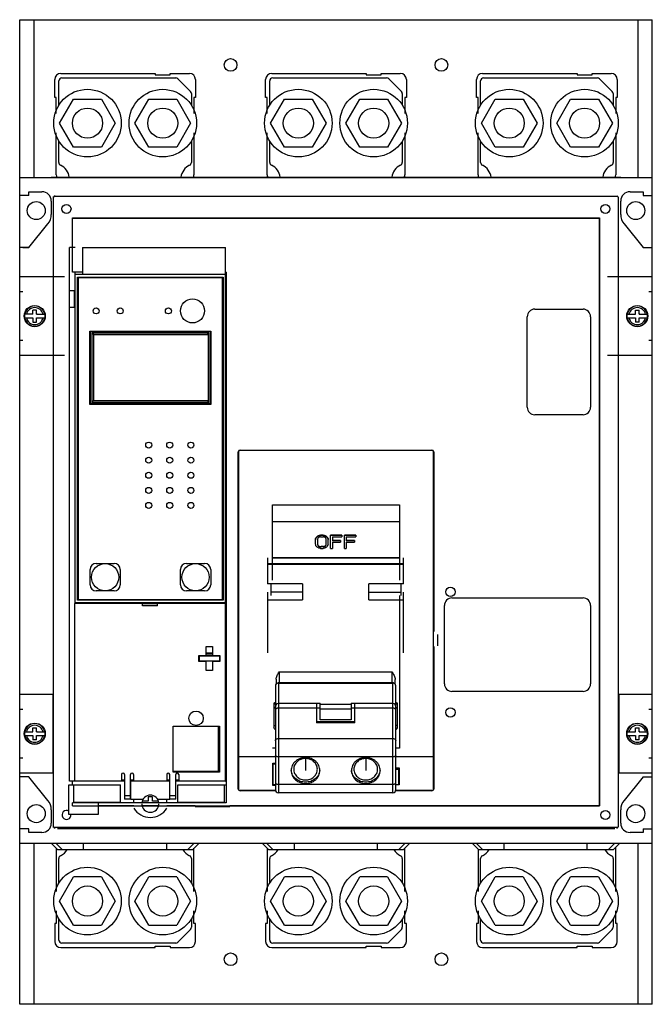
# Model space of a CAD drawing. Header units: millimetres. Extents: x 34 to 244, y 27 to 354.
import ezdxf

# ---------------------------------------------------------------- set-up
doc = ezdxf.new("R2010")
doc.units = ezdxf.units.MM
doc.header["$LTSCALE"] = 25.021264
doc.layers.get('0').update_dxf_attribs({"linetype": 'CONTINUOUS'})
doc.layers.add('INTFCLR_48331', color=7, linetype='CONTINUOUS')

msp = doc.modelspace()

# ---------------------------------------------------------------- linework, layer by layer
at = {"color": 7, "linetype": 'Continuous'}
for p, q in [((34.23, 27.48), (34.23, 354.01)), ((34.23, 354.01), (244.23, 354.01)), ((38.92, 354.01), (38.92, 301.71)), ((239.53, 301.71), (239.53, 354.01)), ((244.23, 27.48), (244.23, 354.01)), ((45.88, 328.21), (45.88, 334.21)), ((47.23, 325.67), (47.23, 333.71)), ((47.88, 336.21), (79.23, 336.21)), ((48.23, 334.71), (86.02, 334.71)), ((79.23, 336.21), (79.23, 335.71)), ((79.23, 335.71), (84.23, 335.71)), ((84.23, 335.71), (84.23, 336.21)), ((84.23, 336.21), (90.58, 336.21)), ((86.73, 334.42), (90.94, 330.21)), ((92.58, 334.21), (92.58, 328.21)), ((115.88, 328.21), (115.88, 334.21)), ((117.23, 325.67), (117.23, 333.71)), ((117.88, 336.21), (149.23, 336.21)), ((118.23, 334.71), (156.02, 334.71)), ((149.23, 336.21), (149.23, 335.71)), ((149.23, 335.71), (154.23, 335.71)), ((154.23, 335.71), (154.23, 336.21)), ((154.23, 336.21), (160.58, 336.21)), ((156.73, 334.42), (160.94, 330.21)), ((162.58, 334.21), (162.58, 328.21)), ((185.88, 328.21), (185.88, 334.21)), ((187.23, 325.67), (187.23, 333.71)), ((187.88, 336.21), (219.23, 336.21)), ((188.23, 334.71), (226.02, 334.71)), ((219.23, 336.21), (219.23, 335.71)), ((219.23, 335.71), (224.23, 335.71)), ((224.23, 335.71), (224.23, 336.21)), ((224.23, 336.21), (230.58, 336.21)), ((226.73, 334.42), (230.94, 330.21)), ((232.58, 334.21), (232.58, 328.21)), ((46.38, 328.21), (45.88, 328.21)), ((46.38, 322.92), (46.38, 328.21)), ((47.49, 319.71), (52.11, 327.71)), ((52.11, 327.71), (61.35, 327.71)), ((61.35, 327.71), (65.97, 319.71)), ((72.49, 319.71), (77.11, 327.71)), ((77.11, 327.71), (86.35, 327.71)), ((86.35, 327.71), (90.97, 319.71)), ((91.23, 329.5), (91.23, 325.67)), ((92.08, 328.21), (92.08, 322.92)), ((92.58, 328.21), (92.08, 328.21)), ((116.38, 328.21), (115.88, 328.21)), ((116.38, 322.92), (116.38, 328.21)), ((117.49, 319.71), (122.11, 327.71)), ((122.11, 327.71), (131.35, 327.71)), ((131.35, 327.71), (135.97, 319.71)), ((142.49, 319.71), (147.11, 327.71)), ((147.11, 327.71), (156.35, 327.71)), ((156.35, 327.71), (160.97, 319.71)), ((161.23, 329.5), (161.23, 325.67)), ((162.08, 328.21), (162.08, 322.92)), ((162.58, 328.21), (162.08, 328.21)), ((186.38, 328.21), (185.88, 328.21)), ((186.38, 322.92), (186.38, 328.21)), ((187.49, 319.71), (192.11, 327.71)), ((192.11, 327.71), (201.35, 327.71)), ((201.35, 327.71), (205.97, 319.71)), ((212.5, 319.71), (217.11, 327.71)), ((217.11, 327.71), (226.35, 327.71)), ((226.35, 327.71), (230.97, 319.71)), ((231.23, 329.5), (231.23, 325.67)), ((232.08, 328.21), (232.08, 322.92)), ((232.58, 328.21), (232.08, 328.21)), ((52.11, 311.71), (47.49, 319.71)), ((65.97, 319.71), (61.35, 311.71)), ((77.11, 311.71), (72.49, 319.71)), ((90.97, 319.71), (86.35, 311.71)), ((122.11, 311.71), (117.49, 319.71)), ((135.97, 319.71), (131.35, 311.71)), ((147.11, 311.71), (142.49, 319.71)), ((160.97, 319.71), (156.35, 311.71)), ((192.11, 311.71), (187.49, 319.71)), ((205.97, 319.71), (201.35, 311.71)), ((217.11, 311.71), (212.5, 319.71)), ((230.97, 319.71), (226.35, 311.71)), ((46.38, 302.59), (46.38, 316.51)), ((47.23, 306.67), (47.23, 313.76)), ((91.23, 313.76), (91.23, 306.67)), ((92.08, 316.51), (92.08, 302.59)), ((116.38, 302.59), (116.38, 316.51)), ((117.23, 306.67), (117.23, 313.76)), ((161.23, 313.76), (161.23, 306.67)), ((162.08, 316.51), (162.08, 302.59)), ((186.38, 302.59), (186.38, 316.51)), ((187.23, 306.67), (187.23, 313.76)), ((231.23, 313.76), (231.23, 306.67)), ((232.08, 316.51), (232.08, 302.59)), ((61.35, 311.71), (52.11, 311.71)), ((86.35, 311.71), (77.11, 311.71)), ((131.35, 311.71), (122.11, 311.71)), ((156.35, 311.71), (147.11, 311.71)), ((201.35, 311.71), (192.11, 311.71)), ((226.35, 311.71), (217.11, 311.71)), ((34.23, 301.71), (244.23, 301.71)), ((44.72, 301.77), (233.72, 301.77)), ((37.24, 295.71), (34.23, 295.71)), ((37.24, 295.71), (37.24, 296.96)), ((37.24, 296.96), (41.63, 296.96)), ((45.51, 295.16), (45.23, 295.16)), ((45.51, 86.38), (45.51, 295.16)), ((45.83, 295.76), (45.83, 295.48)), ((45.83, 295.48), (232.61, 295.48)), ((232.92, 295.16), (232.92, 86.38)), ((236.83, 296.96), (241.22, 296.96)), ((241.22, 296.96), (241.22, 295.71)), ((241.22, 295.71), (244.23, 295.71)), ((44.73, 293.86), (44.73, 289.46)), ((233.73, 289.46), (233.73, 293.86)), ((51.73, 278.47), (51.73, 288.26)), ((51.78, 288.21), (51.73, 288.26)), ((51.73, 288.26), (226.72, 288.26)), ((51.78, 270.29), (51.78, 288.21)), ((51.78, 288.21), (226.67, 288.21)), ((226.67, 288.21), (226.72, 288.26)), ((226.67, 93.33), (226.67, 288.21)), ((226.72, 288.26), (226.72, 93.27)), ((37.22, 278.52), (43.6, 286.37)), ((37.23, 278.46), (43.61, 286.31)), ((234.85, 286.31), (241.23, 278.46)), ((37.23, 278.46), (34.23, 278.46)), ((35.32, 278.52), (37.22, 278.52)), ((50.8, 101.47), (50.8, 278.47)), ((52.6, 278.47), (50.8, 278.47)), ((55.1, 278.47), (55.1, 269.47)), ((55.1, 278.47), (102.6, 278.47)), ((102.6, 101.48), (102.6, 278.47)), ((241.22, 278.52), (243.12, 278.52)), ((241.23, 278.46), (244.23, 278.46)), ((49.15, 268.71), (34.23, 268.71)), ((51.78, 270.29), (51.73, 270.29)), ((55.1, 270.29), (51.78, 270.29)), ((52.6, 160.38), (52.6, 270.29)), ((102.6, 269.47), (52.6, 269.47)), ((53.4, 161.48), (53.4, 268.58)), ((53.4, 268.58), (101.8, 268.58)), ((53.6, 268.38), (53.6, 161.68)), ((101.6, 268.38), (53.6, 268.38)), ((101.6, 161.68), (101.6, 268.38)), ((101.8, 268.58), (101.8, 161.48)), ((102.73, 270.29), (102.6, 270.29)), ((102.73, 270.29), (102.73, 94.26)), ((244.23, 268.71), (229.31, 268.71)), ((35.32, 263.71), (34.23, 263.71)), ((50.8, 264.17), (52.6, 264.17)), ((52.45, 258.82), (52.45, 263.82)), ((52.6, 263.82), (52.45, 263.82)), ((102.6, 264.17), (102.73, 264.17)), ((102.73, 263.82), (102.6, 263.82)), ((244.23, 263.71), (243.12, 263.71)), ((50.8, 258.67), (52.6, 258.67)), ((52.45, 258.82), (52.6, 258.82)), ((102.6, 258.82), (102.73, 258.82)), ((102.6, 258.67), (102.73, 258.67)), ((205.22, 258.02), (221.22, 258.02)), ((38.63, 256.31), (35.85, 256.31)), ((35.85, 255.11), (38.63, 255.11)), ((38.63, 256.31), (38.63, 257.72)), ((39.83, 257.72), (38.63, 257.72)), ((38.63, 255.11), (38.63, 253.71)), ((39.83, 256.31), (39.83, 257.72)), ((39.83, 256.31), (42.61, 256.31)), ((39.83, 253.71), (39.83, 255.11)), ((39.83, 255.11), (42.61, 255.11)), ((202.72, 225.52), (202.72, 255.52)), ((223.72, 255.52), (223.72, 225.52)), ((235.85, 256.31), (238.63, 256.31)), ((235.85, 255.11), (238.63, 255.11)), ((238.63, 257.72), (239.83, 257.72)), ((238.63, 256.31), (238.63, 257.72)), ((238.63, 255.11), (238.63, 253.71)), ((239.83, 256.31), (239.83, 257.72)), ((239.83, 256.31), (242.61, 256.31)), ((239.83, 255.11), (242.61, 255.11)), ((239.83, 253.71), (239.83, 255.11)), ((38.63, 253.71), (39.83, 253.71)), ((239.83, 253.71), (238.63, 253.71)), ((57.5, 226.45), (57.5, 250.7)), ((57.5, 250.7), (97.7, 250.7)), ((57.7, 226.71), (57.7, 250.61)), ((57.7, 250.61), (97.5, 250.61)), ((58.2, 250.11), (58.2, 227.21)), ((58.7, 249.61), (58.2, 250.11)), ((97, 250.11), (58.2, 250.11)), ((58.7, 249.61), (58.7, 227.71)), ((58.7, 249.61), (96.8, 249.61)), ((96.5, 249.61), (97, 250.11)), ((96.8, 249.61), (96.8, 227.71)), ((97, 227.21), (97, 250.11)), ((97.5, 250.61), (97.5, 226.71)), ((97.7, 250.7), (97.7, 226.45)), ((34.23, 247.71), (35.32, 247.71)), ((243.12, 247.71), (244.23, 247.71)), ((34.23, 242.71), (49.15, 242.71)), ((229.31, 242.71), (244.23, 242.71)), ((97.7, 226.45), (57.5, 226.45)), ((97.5, 226.71), (57.7, 226.71)), ((58.7, 227.71), (58.2, 227.21)), ((58.2, 227.21), (97, 227.21)), ((58.7, 227.71), (96.8, 227.71)), ((96.5, 227.71), (97, 227.21)), ((221.22, 223.02), (205.22, 223.02)), ((106.78, 98.88), (106.78, 210.67)), ((106.87, 210.67), (106.78, 210.67)), ((106.87, 210.67), (106.87, 109.56)), ((107.38, 211.27), (107.38, 211.19)), ((107.38, 211.27), (171.07, 211.27)), ((171.07, 211.19), (107.38, 211.19)), ((171.07, 211.19), (171.07, 211.27)), ((171.67, 210.67), (171.58, 210.67)), ((171.58, 109.56), (171.58, 210.67)), ((171.67, 210.67), (171.67, 151.07)), ((118.12, 168.1), (118.12, 193.13)), ((118.12, 193.13), (160.29, 193.13)), ((160.29, 193.13), (160.29, 168.1)), ((118.12, 187.56), (160.29, 187.56)), ((134.11, 183.06), (134.11, 182.95)), ((134.94, 183.06), (134.11, 183.06)), ((134.94, 182.95), (134.11, 182.95)), ((134.94, 182.95), (134.94, 183.06)), ((137.44, 178.7), (137.44, 183.06)), ((141.19, 183.06), (137.44, 183.06)), ((141.19, 182.95), (137.44, 182.95)), ((141.19, 183.06), (141.19, 182.51)), ((145.77, 183.06), (142.02, 183.06)), ((142.02, 178.7), (142.02, 183.06)), ((145.77, 182.95), (142.02, 182.95)), ((145.77, 183.06), (145.77, 182.51)), ((132.44, 180.13), (132.44, 181.53)), ((133.07, 181.6), (133.07, 180.2)), ((134.12, 182.51), (134.95, 182.51)), ((135.99, 180.2), (135.99, 181.6)), ((136.61, 180.18), (136.61, 181.6)), ((136.61, 180.2), (136.61, 180.18)), ((138.06, 182.51), (138.06, 181.2)), ((138.06, 182.51), (141.19, 182.51)), ((140.77, 181.33), (138.06, 181.33)), ((140.77, 181.2), (138.06, 181.2)), ((138.06, 180.77), (138.06, 178.7)), ((138.06, 180.77), (140.77, 180.77)), ((140.77, 181.33), (140.77, 180.77)), ((142.64, 182.51), (145.77, 182.51)), ((142.64, 182.51), (142.64, 181.2)), ((145.35, 181.33), (142.64, 181.33)), ((145.35, 181.2), (142.64, 181.2)), ((142.64, 180.77), (145.35, 180.77)), ((142.64, 180.77), (142.64, 178.7)), ((145.35, 181.33), (145.35, 180.77)), ((134.11, 178.7), (134.94, 178.7)), ((135.09, 179.27), (134.26, 179.27)), ((134.26, 179.27), (134.26, 179.18)), ((135.09, 179.18), (134.26, 179.18)), ((135.09, 179.18), (135.09, 179.27)), ((137.44, 178.7), (138.06, 178.7)), ((142.02, 178.7), (142.64, 178.7)), ((59.58, 173.68), (65.63, 173.68)), ((89.58, 173.68), (95.63, 173.68)), ((116.53, 175.5), (116.53, 166.94)), ((116.53, 173.62), (161.68, 173.62)), ((116.53, 173.45), (161.68, 173.45)), ((160.29, 175.54), (118.12, 175.54)), ((118.12, 175.5), (160.29, 175.5)), ((161.68, 166.94), (161.68, 175.5)), ((57.58, 166.58), (57.58, 171.68)), ((67.63, 171.68), (67.63, 166.58)), ((87.58, 166.58), (87.58, 171.68)), ((97.63, 171.68), (97.63, 166.58)), ((128.11, 166.94), (116.53, 166.94)), ((117.71, 163.06), (117.71, 166.94)), ((128.11, 166.94), (128.11, 161.63)), ((161.68, 166.94), (150.11, 166.94)), ((150.11, 161.63), (150.11, 166.94)), ((160.7, 166.94), (160.7, 163.06)), ((65.63, 164.58), (59.58, 164.58)), ((95.63, 164.58), (89.58, 164.58)), ((116.53, 164.17), (116.53, 144.09)), ((128.11, 164.17), (117.71, 164.17)), ((150.11, 164.17), (160.7, 164.17)), ((161.68, 144.09), (161.68, 164.17)), ((52.53, 101.48), (52.53, 160.38)), ((75.03, 160.38), (52.53, 160.38)), ((102.6, 160.58), (52.6, 160.58)), ((101.8, 161.48), (53.4, 161.48)), ((53.6, 161.68), (101.6, 161.68)), ((75.02, 160.38), (80.02, 160.38)), ((75.03, 159.58), (75.03, 160.38)), ((80.03, 159.58), (80.03, 160.38)), ((102.53, 160.38), (80.03, 160.38)), ((102.53, 101.48), (102.53, 160.38)), ((116.53, 161.63), (128.11, 161.63)), ((150.11, 161.63), (161.68, 161.63)), ((160.29, 163.06), (160.29, 112.47)), ((177.72, 162.23), (221.22, 162.23)), ((80.03, 159.58), (75.03, 159.58)), ((102.53, 159.16), (102.6, 159.16)), ((102.53, 158.95), (102.6, 158.95)), ((175.22, 133.77), (175.22, 159.73)), ((223.72, 159.73), (223.72, 133.77)), ((173.08, 146.39), (173.08, 150.14)), ((96.18, 143.16), (96.18, 146.16)), ((96.18, 146.16), (98.18, 146.16)), ((98.18, 143.92), (96.18, 143.92)), ((98.18, 143.7), (96.18, 143.7)), ((98.18, 146.16), (98.18, 143.16)), ((171.67, 146.18), (171.67, 98.88)), ((93.73, 141.16), (93.73, 143.16)), ((93.73, 143.16), (96.18, 143.16)), ((96.18, 141.16), (93.73, 141.16)), ((93.75, 143.16), (93.75, 141.5)), ((100.63, 141.31), (93.75, 141.31)), ((93.95, 141.31), (93.95, 143.01)), ((93.95, 143.01), (100.55, 143.01)), ((98.18, 143.2), (96.18, 143.2)), ((96.18, 138.16), (96.18, 141.16)), ((98.18, 143.16), (100.63, 143.16)), ((98.18, 141.16), (98.18, 138.16)), ((100.63, 141.16), (98.18, 141.16)), ((100.55, 143.01), (100.55, 141.31)), ((100.63, 143.16), (100.63, 141.16)), ((102.6, 141.5), (102.53, 141.5)), ((102.6, 141.31), (102.53, 141.31)), ((98.18, 138.16), (96.18, 138.16)), ((120.36, 137.69), (157.86, 137.69)), ((120.36, 137.69), (120.36, 133.99)), ((157.86, 133.99), (157.86, 137.69)), ((119.36, 135.25), (119.36, 133.67)), ((120.11, 133.99), (158.11, 133.99)), ((120.11, 133.99), (120.11, 97.63)), ((157.86, 134.14), (120.36, 134.14)), ((158.11, 97.63), (158.11, 133.99)), ((158.86, 133.67), (158.86, 135.25)), ((119.11, 133.09), (119.11, 98.64)), ((159.11, 98.63), (159.11, 133.09)), ((221.22, 131.27), (177.72, 131.27)), ((45.23, 130.21), (34.23, 130.21)), ((45.23, 130.21), (45.23, 104.21)), ((244.23, 130.21), (233.23, 130.21)), ((233.23, 104.21), (233.23, 130.21)), ((35.32, 125.21), (34.23, 125.21)), ((118.61, 127.35), (118.61, 119.19)), ((132.76, 127.22), (120.11, 127.22)), ((132.76, 125.71), (120.11, 125.71)), ((132.76, 127.33), (134, 127.33)), ((132.76, 127.32), (132.76, 120.84)), ((134, 125.69), (132.76, 125.69)), ((134, 121.87), (134, 127.32)), ((134, 127.01), (144.21, 127.01)), ((144.21, 125.37), (134, 125.37)), ((144.21, 127.33), (145.46, 127.33)), ((144.21, 127.32), (144.21, 121.87)), ((145.46, 125.69), (144.21, 125.69)), ((145.46, 120.84), (145.46, 127.32)), ((158.11, 127.22), (145.46, 127.22)), ((158.11, 125.71), (145.46, 125.71)), ((159.61, 119.19), (159.61, 127.35)), ((244.23, 125.21), (243.12, 125.21)), ((145.46, 121.12), (132.76, 121.12)), ((145.46, 120.84), (132.76, 120.84)), ((144.21, 121.87), (134, 121.87)), ((35.85, 117.81), (38.63, 117.81)), ((38.63, 117.81), (38.63, 119.22)), ((38.63, 119.22), (39.83, 119.22)), ((39.83, 117.81), (39.83, 119.22)), ((39.83, 117.81), (42.61, 117.81)), ((85.23, 119.78), (100.53, 119.78)), ((85.23, 104.48), (85.23, 119.78)), ((100.23, 104.78), (100.23, 119.78)), ((100.53, 119.78), (100.53, 104.48)), ((235.85, 117.81), (238.63, 117.81)), ((238.63, 119.22), (239.83, 119.22)), ((238.63, 117.81), (238.63, 119.22)), ((239.83, 117.81), (239.83, 119.22)), ((239.83, 117.81), (242.61, 117.81)), ((35.85, 116.61), (38.63, 116.61)), ((38.63, 116.61), (38.63, 115.21)), ((39.83, 115.21), (38.63, 115.21)), ((39.83, 115.21), (39.83, 116.61)), ((39.83, 116.61), (42.61, 116.61)), ((120.11, 115.62), (158.11, 115.62)), ((235.85, 116.61), (238.63, 116.61)), ((238.63, 116.61), (238.63, 115.21)), ((239.83, 115.21), (238.63, 115.21)), ((239.83, 116.61), (242.61, 116.61)), ((239.83, 115.21), (239.83, 116.61)), ((119.11, 112.47), (118.12, 112.47)), ((160.29, 112.47), (159.11, 112.47)), ((34.23, 109.21), (35.32, 109.21)), ((106.85, 109.55), (106.84, 98.88)), ((119.11, 109.55), (106.85, 109.55)), ((119.11, 109.56), (106.87, 109.56)), ((158.11, 109.54), (120.11, 109.54)), ((171.58, 109.56), (159.11, 109.56)), ((171.59, 109.55), (159.11, 109.55)), ((171.59, 109.55), (171.58, 109.56)), ((171.6, 98.88), (171.59, 109.55)), ((243.12, 109.21), (244.23, 109.21)), ((85.23, 104.78), (100.23, 104.78)), ((118.21, 107.49), (119.11, 107.49)), ((118.22, 100.04), (118.21, 107.49)), ((118.35, 107.23), (119.11, 107.23)), ((118.36, 100.32), (118.35, 107.23)), ((159.11, 105.94), (160.22, 105.94)), ((159.11, 105.52), (160.07, 105.52)), ((159.61, 105.52), (159.61, 105.94)), ((160.07, 100.32), (160.07, 105.52)), ((160.22, 105.94), (160.22, 100.28)), ((34.23, 104.21), (45.23, 104.21)), ((37.23, 102.96), (34.23, 102.96)), ((43.61, 95.12), (37.23, 102.96)), ((52.53, 101.47), (50.8, 101.47)), ((51.73, 100.22), (51.73, 101.47)), ((68.03, 101.48), (52.53, 101.48)), ((68.03, 103.68), (68.03, 101.48)), ((68.03, 101.98), (69.03, 101.98)), ((69.03, 101.47), (68.03, 101.47)), ((69.03, 103.68), (69.03, 95.48)), ((71.03, 95.48), (71.03, 103.68)), ((71.03, 101.98), (72.03, 101.98)), ((71.18, 101.47), (71.03, 101.47)), ((84.03, 101.48), (71.18, 101.48)), ((71.18, 95.47), (71.18, 101.48)), ((72.03, 103.68), (72.03, 101.48)), ((83.03, 101.48), (72.03, 101.48)), ((83.03, 103.68), (83.03, 101.48)), ((83.03, 101.98), (84.03, 101.98)), ((84.03, 95.47), (84.03, 103.68)), ((100.53, 104.48), (85.23, 104.48)), ((86.03, 95.48), (86.03, 103.68)), ((86.03, 101.98), (87.03, 101.98)), ((87.03, 101.47), (86.03, 101.47)), ((87.03, 103.68), (87.03, 101.48)), ((102.53, 101.48), (87.03, 101.48)), ((102.53, 101.98), (102.6, 101.98)), ((102.53, 101.47), (102.73, 101.47)), ((118.36, 101.32), (118.22, 101.32)), ((160.22, 101.32), (160.07, 101.32)), ((233.23, 104.21), (244.23, 104.21)), ((241.23, 102.96), (234.85, 95.12)), ((241.23, 102.96), (244.23, 102.96)), ((50.53, 100.22), (67.73, 100.22)), ((50.53, 90.42), (50.53, 100.22)), ((52.23, 94.42), (52.23, 100.22)), ((67.73, 94.42), (67.73, 100.22)), ((86.73, 100.22), (102.73, 100.22)), ((86.73, 94.42), (86.73, 100.22)), ((102.23, 94.42), (102.23, 100.22)), ((106.78, 98.88), (106.84, 98.88)), ((119.2, 98.35), (107.38, 98.35)), ((107.38, 98.35), (107.38, 98.28)), ((119.22, 98.28), (107.38, 98.28)), ((119.11, 100.04), (118.22, 100.04)), ((119.11, 100.32), (118.36, 100.32)), ((120.11, 100.48), (158.11, 100.48)), ((171.07, 98.28), (158.99, 98.28)), ((160.07, 100.32), (159.11, 100.32)), ((160.22, 100.28), (159.11, 100.28)), ((171.07, 98.35), (159.11, 98.35)), ((171.07, 98.28), (171.07, 98.35)), ((171.6, 98.88), (171.67, 98.88)), ((69.03, 96.73), (71.03, 96.73)), ((71.03, 95.48), (69.03, 95.48)), ((71.18, 95.47), (75.15, 95.47)), ((72.1, 94.26), (72.1, 95.47)), ((76.85, 94.82), (74.87, 94.82)), ((78.35, 96.32), (76.85, 96.32)), ((76.85, 96.32), (76.85, 94.82)), ((78.35, 94.82), (78.35, 96.32)), ((80.32, 94.82), (78.35, 94.82)), ((80.05, 95.47), (84.03, 95.47)), ((83.1, 94.26), (83.1, 95.47)), ((84.03, 96.73), (86.03, 96.73)), ((86.03, 95.48), (84.03, 95.48)), ((158.11, 97.63), (120.11, 97.63)), ((44.73, 91.96), (44.73, 87.56)), ((102.73, 94.26), (51.78, 94.26)), ((51.78, 93.33), (51.78, 94.26)), ((51.78, 93.33), (226.67, 93.33)), ((67.73, 94.42), (52.23, 94.42)), ((60.23, 94.42), (60.23, 90.42)), ((72.1, 93.27), (60.23, 93.27)), ((80.2, 93.27), (74.99, 93.27)), ((92.44, 93.27), (83.1, 93.27)), ((102.23, 94.42), (86.73, 94.42)), ((92.44, 94.26), (92.44, 94.42)), ((104.04, 92.92), (92.44, 92.92)), ((226.72, 93.27), (104.04, 93.27)), ((226.67, 93.33), (226.72, 93.27)), ((233.73, 87.56), (233.73, 91.96)), ((60.23, 90.42), (50.53, 90.42)), ((37.24, 85.71), (34.23, 85.71)), ((37.24, 84.46), (37.24, 85.71)), ((45.23, 86.38), (45.51, 86.38)), ((232.61, 86.07), (45.83, 86.07)), ((45.83, 86.07), (45.83, 85.78)), ((231.73, 85.78), (46.73, 85.78)), ((231.73, 85.73), (46.73, 85.73)), ((232.61, 85.78), (232.61, 86.07)), ((241.22, 85.71), (244.23, 85.71)), ((241.22, 85.71), (241.22, 84.46)), ((41.63, 84.46), (37.24, 84.46)), ((241.22, 84.46), (236.83, 84.46)), ((244.23, 80.81), (34.23, 80.81)), ((38.92, 80.81), (38.92, 27.48)), ((44.79, 80.81), (46.79, 78.81)), ((48.29, 78.81), (46.29, 80.81)), ((46.38, 79.22), (46.38, 64.93)), ((46.79, 78.81), (91.66, 78.81)), ((55.42, 78.81), (55.42, 80.81)), ((83.04, 78.81), (83.04, 80.81)), ((90.1, 78.81), (92.09, 80.81)), ((93.67, 80.81), (91.66, 78.81)), ((92.08, 64.93), (92.08, 79.23)), ((114.79, 80.81), (116.79, 78.81)), ((118.3, 78.81), (116.3, 80.81)), ((116.38, 79.22), (116.38, 64.93)), ((116.79, 78.81), (161.66, 78.81)), ((125.42, 78.81), (125.42, 80.81)), ((153.04, 78.81), (153.04, 80.81)), ((160.1, 78.81), (162.1, 80.81)), ((163.66, 80.81), (161.66, 78.81)), ((162.08, 64.93), (162.08, 79.23)), ((184.49, 80.81), (186.49, 78.81)), ((187.91, 78.81), (185.92, 80.81)), ((186.38, 78.92), (186.38, 64.93)), ((186.49, 78.81), (231.37, 78.81)), ((195.03, 78.81), (195.03, 80.81)), ((222.65, 78.81), (222.65, 80.81)), ((231.71, 80.81), (229.72, 78.81)), ((233.37, 80.81), (231.37, 78.81)), ((232.08, 64.93), (232.08, 79.53)), ((239.53, 27.48), (239.53, 80.81)), ((47.23, 67.68), (47.23, 75.86)), ((91.23, 75.86), (91.23, 67.68)), ((117.23, 67.68), (117.23, 75.86)), ((161.23, 75.86), (161.23, 67.68)), ((187.23, 67.68), (187.23, 75.86)), ((231.23, 75.86), (231.23, 67.68)), ((47.49, 61.72), (52.11, 69.72)), ((61.35, 69.72), (52.11, 69.72)), ((61.35, 69.72), (65.97, 61.72)), ((72.49, 61.72), (77.11, 69.72)), ((86.35, 69.72), (77.11, 69.72)), ((86.35, 69.72), (90.97, 61.72)), ((117.49, 61.72), (122.11, 69.72)), ((131.35, 69.72), (122.11, 69.72)), ((131.35, 69.72), (135.97, 61.72)), ((142.49, 61.72), (147.11, 69.72)), ((156.35, 69.72), (147.11, 69.72)), ((156.35, 69.72), (160.97, 61.72)), ((187.49, 61.72), (192.11, 69.72)), ((201.35, 69.72), (192.11, 69.72)), ((201.35, 69.72), (205.97, 61.72)), ((212.5, 61.72), (217.11, 69.72)), ((226.35, 69.72), (217.11, 69.72)), ((226.35, 69.72), (230.97, 61.72)), ((52.11, 53.72), (47.49, 61.72)), ((65.97, 61.72), (61.35, 53.72)), ((77.11, 53.72), (72.49, 61.72)), ((90.97, 61.72), (86.35, 53.72)), ((122.11, 53.72), (117.49, 61.72)), ((135.97, 61.72), (131.35, 53.72)), ((147.11, 53.72), (142.49, 61.72)), ((160.97, 61.72), (156.35, 53.72)), ((192.11, 53.72), (187.49, 61.72)), ((205.97, 61.72), (201.35, 53.72)), ((217.11, 53.72), (212.5, 61.72)), ((230.97, 61.72), (226.35, 53.72)), ((46.38, 58.52), (46.38, 54.31)), ((47.23, 48.81), (47.23, 55.77)), ((91.23, 55.77), (91.23, 53.02)), ((92.08, 54.31), (92.08, 58.52)), ((116.38, 58.52), (116.38, 54.31)), ((117.23, 48.81), (117.23, 55.77)), ((161.23, 55.77), (161.23, 53.02)), ((162.08, 54.31), (162.08, 58.52)), ((186.38, 58.52), (186.38, 54.31)), ((187.23, 48.81), (187.23, 55.77)), ((231.23, 55.77), (231.23, 53.02)), ((232.08, 54.31), (232.08, 58.52)), ((46.38, 54.31), (45.88, 54.31)), ((45.88, 54.31), (45.88, 48.31)), ((52.11, 53.72), (61.35, 53.72)), ((77.11, 53.72), (86.35, 53.72)), ((90.94, 52.32), (86.73, 48.11)), ((92.58, 54.31), (92.08, 54.31)), ((92.58, 48.31), (92.58, 54.31)), ((116.38, 54.31), (115.88, 54.31)), ((115.88, 54.31), (115.88, 48.31)), ((122.11, 53.72), (131.35, 53.72)), ((147.11, 53.72), (156.35, 53.72)), ((160.94, 52.32), (156.73, 48.11)), ((162.58, 54.31), (162.08, 54.31)), ((162.58, 48.31), (162.58, 54.31)), ((186.38, 54.31), (185.88, 54.31)), ((185.88, 54.31), (185.88, 48.31)), ((192.11, 53.72), (201.35, 53.72)), ((217.11, 53.72), (226.35, 53.72)), ((230.94, 52.32), (226.73, 48.11)), ((232.58, 54.31), (232.08, 54.31)), ((232.58, 48.31), (232.58, 54.31)), ((47.88, 46.31), (79.23, 46.31)), ((86.02, 47.81), (48.23, 47.81)), ((79.23, 46.81), (84.23, 46.81)), ((79.23, 46.31), (79.23, 46.81)), ((84.23, 46.81), (84.23, 46.31)), ((84.23, 46.31), (90.58, 46.31)), ((117.88, 46.31), (149.23, 46.31)), ((156.02, 47.81), (118.23, 47.81)), ((149.23, 46.81), (154.23, 46.81)), ((149.23, 46.31), (149.23, 46.81)), ((154.23, 46.81), (154.23, 46.31)), ((154.23, 46.31), (160.58, 46.31)), ((187.88, 46.31), (219.23, 46.31)), ((226.02, 47.81), (188.23, 47.81)), ((219.23, 46.81), (224.23, 46.81)), ((219.23, 46.31), (219.23, 46.81)), ((224.23, 46.81), (224.23, 46.31)), ((224.23, 46.31), (230.58, 46.31)), ((244.23, 27.48), (34.23, 27.48))]:
    msp.add_line(p, q, dxfattribs=at)
for centre, radius in [((104.23, 339.01), 2.1), ((174.23, 339.01), 2.1), ((56.73, 319.71), 11.21), ((81.73, 319.71), 11.21), ((126.73, 319.71), 11.21), ((151.73, 319.71), 11.21), ((196.73, 319.71), 11.21), ((221.73, 319.71), 11.21), ((56.73, 319.71), 5), ((81.73, 319.71), 5), ((126.73, 319.71), 5), ((151.73, 319.71), 5), ((196.73, 319.71), 5), ((221.73, 319.71), 5), ((39.73, 290.71), 3), ((49.77, 291.27), 1.5), ((228.67, 291.27), 1.5), ((238.73, 290.71), 3), ((91.6, 257.45), 4), ((39.23, 255.71), 3.51), ((59.6, 257.45), 1), ((67.6, 257.45), 1), ((83.6, 257.45), 1), ((239.23, 255.71), 3.51), ((77.05, 212.93), 1), ((84.05, 212.93), 1), ((91.05, 212.93), 1), ((77.05, 207.93), 1), ((84.05, 207.93), 1), ((91.05, 207.93), 1), ((77.05, 202.93), 1), ((84.05, 202.93), 1), ((91.05, 202.93), 1), ((77.05, 197.93), 1), ((84.05, 197.93), 1), ((91.05, 197.93), 1), ((77.05, 192.93), 1), ((84.05, 192.93), 1), ((91.05, 192.93), 1), ((62.6, 169.13), 4.5), ((92.6, 169.13), 4.5), ((177.22, 164.27), 1.57), ((92.77, 122.35), 2.4), ((177.22, 124.27), 1.57), ((39.23, 117.21), 3.51), ((239.23, 117.21), 3.51), ((39.73, 90.72), 3), ((228.67, 90.27), 1.5), ((238.73, 90.72), 3), ((56.73, 61.72), 11.21), ((81.73, 61.72), 11.21), ((126.73, 61.72), 11.21), ((151.73, 61.72), 11.21), ((196.73, 61.72), 11.21), ((221.73, 61.72), 11.21), ((56.73, 61.72), 5), ((81.73, 61.72), 5), ((126.73, 61.72), 5), ((151.73, 61.72), 5), ((196.73, 61.72), 5), ((221.73, 61.72), 5), ((104.23, 42.42), 2.1), ((174.23, 42.42), 2.1)]:
    msp.add_circle(centre, radius, dxfattribs=at)
for centre, radius, start, end in [((47.88, 334.21), 2, 90, 180), ((48.23, 333.71), 1, 90, 180), ((86.02, 333.71), 1, 44.7651, 90), ((90.58, 334.21), 2, 0, 90), ((117.88, 334.21), 2, 90, 180), ((118.23, 333.71), 1, 90, 180), ((156.02, 333.71), 1, 44.7651, 90), ((160.58, 334.21), 2, 0, 90), ((187.88, 334.21), 2, 90, 180), ((188.23, 333.71), 1, 90, 180), ((226.02, 333.71), 1, 44.7651, 90), ((230.58, 334.21), 2, 0, 90), ((90.23, 329.5), 1, 0, 44.7651), ((160.23, 329.5), 1, 0, 44.7651), ((230.23, 329.5), 1, 0, 44.7651), ((48.23, 306.67), 1, 180, 245.1654), ((45.73, 301.21), 5, 6.4974, 65.4059), ((92.73, 301.21), 5, 114.5941, 173.5026), ((90.23, 306.67), 1, 294.8346, 360), ((118.23, 306.67), 1, 180, 245.1654), ((115.73, 301.21), 5, 6.4974, 65.4059), ((162.73, 301.21), 5, 114.5941, 173.5026), ((160.23, 306.67), 1, 294.8346, 360), ((188.23, 306.67), 1, 180, 245.1654), ((185.73, 301.21), 5, 6.4974, 65.4059), ((232.73, 301.21), 5, 114.5941, 173.5026), ((230.23, 306.67), 1, 294.8346, 360), ((48.38, 302.59), 2, 180, 204.2415), ((90.08, 302.59), 2, 335.7585, 360), ((118.38, 302.59), 2, 180, 204.2415), ((160.08, 302.59), 2, 335.7585, 360), ((188.38, 302.59), 2, 180, 204.2415), ((230.08, 302.59), 2, 335.7585, 360), ((41.63, 293.86), 3.1, 0, 90), ((45.83, 295.16), 0.316, 90, 180), ((232.61, 295.16), 0.316, 0, 90), ((236.83, 293.86), 3.1, 90, 180), ((39.73, 289.46), 5, 320.8848, 360), ((238.73, 289.46), 5, 180, 219.1152), ((39.23, 255.71), 3.36, 10.274, 169.726), ((39.23, 255.71), 2.82, 90.0003, 167.7328), ((39.23, 255.71), 2.82, 12.2674, 90.0003), ((205.22, 255.52), 2.5, 90, 180), ((221.22, 255.52), 2.5, 0, 90), ((239.23, 255.71), 3.36, 10.274, 169.726), ((239.23, 255.71), 2.82, 12.2675, 167.7325), ((39.23, 255.71), 3.43, 169.9265, 190.0735), ((39.23, 255.71), 3.36, 190.274, 349.726), ((39.23, 255.71), 2.82, 192.2673, 269.9997), ((39.23, 255.71), 1, 126.86, 143.1203), ((39.23, 255.72), 1, 216.8798, 233.1401), ((39.23, 255.71), 2.82, 269.9997, 347.7326), ((39.23, 255.71), 1, 36.8708, 53.1282), ((39.23, 255.72), 1, 306.8717, 323.129), ((39.23, 255.71), 3.43, 349.9265, 10.0735), ((239.23, 255.71), 3.43, 169.9265, 190.0719), ((239.23, 255.71), 3.36, 190.274, 349.726), ((239.23, 255.71), 2.82, 192.2675, 347.7325), ((239.23, 255.71), 1, 126.86, 143.1203), ((239.23, 255.72), 1, 216.8798, 233.1401), ((239.23, 255.71), 1, 36.8708, 53.1282), ((239.23, 255.72), 1, 306.8717, 323.129), ((239.23, 255.71), 3.43, 349.9265, 10.0719), ((205.22, 225.52), 2.5, 180, 270), ((221.22, 225.52), 2.5, 270, 360), ((107.38, 210.67), 0.6, 90, 180), ((107.38, 210.67), 0.513, 90, 180), ((171.07, 210.67), 0.6, 0, 90), ((171.07, 210.67), 0.513, 0, 90), ((134.11, 181.03), 1.92, 90.0041, 93.243), ((134.91, 180.99), 1.95, 85.4167, 89.1118), ((133.69, 181.63), 1.25, 179.9993, 184.4046), ((135.33, 180.18), 1.28, 356.426, 359.9943), ((59.58, 171.68), 2, 90, 180), ((65.63, 171.68), 2, 0, 90), ((89.58, 171.68), 2, 90, 180), ((95.63, 171.68), 2, 0, 90), ((59.58, 166.58), 2, 180, 270), ((65.63, 166.58), 2, 270, 360), ((89.58, 166.58), 2, 180, 270), ((95.63, 166.58), 2, 270, 360), ((177.72, 159.73), 2.5, 90, 180), ((221.22, 159.73), 2.5, 0, 90), ((121.29, 135.25), 1.94, 179.1131, 180.0058), ((120.3, 133.15), 0.975, 122.6605, 134.003), ((120.36, 133.01), 1.13, 90.0121, 104.6736), ((157.86, 133.01), 1.13, 75.3264, 89.9879), ((157.92, 133.15), 0.975, 45.9971, 57.3395), ((177.72, 133.77), 2.5, 180, 270), ((221.22, 133.77), 2.5, 270, 360), ((118.33, 95.88), 31.12, 88.5713, 89.496), ((120.11, 126.22), 1, 90, 180), ((158.11, 126.22), 1, 0, 90), ((159.86, 97.03), 29.97, 90.4864, 91.4466), ((160.25, 126.78), 1.35, 211.9778, 214.9263), ((39.23, 117.21), 3.43, 169.9265, 190.0719), ((39.23, 117.21), 3.36, 10.274, 169.726), ((39.23, 117.21), 2.82, 12.2679, 167.7325), ((39.23, 117.21), 1, 126.8699, 143.1301), ((39.23, 117.21), 1, 36.8699, 53.1301), ((39.23, 117.21), 3.43, 349.9265, 10.0719), ((121.8, 121.1), 3.72, 221.6855, 222.4121), ((121.97, 121.25), 3.95, 222.4167, 223.5559), ((156.06, 121.43), 4.21, 316.3605, 317.4453), ((239.23, 117.21), 3.43, 169.9265, 190.0719), ((239.23, 117.21), 3.36, 10.274, 169.726), ((239.23, 117.21), 2.82, 12.2675, 167.7325), ((239.23, 117.21), 1, 126.8613, 143.1205), ((239.23, 117.22), 1, 36.8722, 53.1404), ((239.23, 117.21), 3.43, 349.9265, 10.0719), ((39.23, 117.21), 3.36, 190.274, 349.726), ((39.23, 117.21), 2.82, 192.2675, 347.7321), ((39.23, 117.21), 1, 216.8699, 233.1301), ((39.23, 117.21), 1, 306.8699, 323.1301), ((239.23, 117.21), 3.36, 190.274, 349.726), ((239.23, 117.21), 2.82, 192.2675, 347.7325), ((239.23, 117.21), 0.998, 216.8654, 233.1527), ((239.23, 117.22), 1, 306.8742, 323.1131), ((68.53, 103.68), 0.5, 0, 180), ((71.53, 103.68), 0.5, 0, 180), ((83.53, 103.68), 0.5, 0, 180), ((86.53, 103.68), 0.5, 0, 180), ((107.38, 98.88), 0.6, 180, 270), ((120.11, 98.63), 1, 180, 270), ((158.11, 98.63), 1, 270, 360), ((171.07, 98.88), 0.6, 270, 360), ((39.73, 91.96), 5, 0, 39.1152), ((77.6, 94.02), 2.85, 4.8707, 175.1293), ((238.73, 91.96), 5, 140.8848, 180), ((49.77, 90.27), 1.5, 57.6487, 6.6453), ((77.6, 95.97), 6.5, 212.1615, 327.8385), ((77.6, 94.02), 2.85, 180, 360), ((41.63, 87.56), 3.1, 270, 360), ((45.83, 86.38), 0.316, 180, 270), ((232.61, 86.38), 0.316, 270, 360), ((236.83, 87.56), 3.1, 180, 270), ((45.73, 81.31), 5, 294.5941, 329.4774), ((92.73, 81.31), 5, 210.5226, 245.4059), ((115.73, 81.31), 5, 294.5941, 329.4774), ((162.73, 81.31), 5, 210.5226, 245.4059), ((185.73, 81.31), 5, 294.5941, 329.4774), ((232.73, 81.31), 5, 210.5226, 245.4059), ((48.23, 75.86), 1, 114.8346, 180), ((90.23, 75.86), 1, 0, 65.1654), ((118.23, 75.86), 1, 114.8346, 180), ((160.23, 75.86), 1, 0, 65.1654), ((188.23, 75.86), 1, 114.8346, 180), ((230.23, 75.86), 1, 0, 65.1654), ((90.23, 53.02), 1, 315.2349, 360), ((160.23, 53.02), 1, 315.2349, 360), ((230.23, 53.02), 1, 315.2349, 360), ((47.88, 48.31), 2, 180, 270), ((48.23, 48.81), 1, 180, 270), ((86.02, 48.81), 1, 270, 315.2349), ((90.58, 48.31), 2, 270, 360), ((117.88, 48.31), 2, 180, 270), ((118.23, 48.81), 1, 180, 270), ((156.02, 48.81), 1, 270, 315.2349), ((160.58, 48.31), 2, 270, 360), ((187.88, 48.31), 2, 180, 270), ((188.23, 48.81), 1, 180, 270), ((226.02, 48.81), 1, 270, 315.2349), ((230.58, 48.31), 2, 270, 360)]:
    msp.add_arc(centre, radius, start, end, dxfattribs=at)
for centre, major_axis, ratio, start_param, end_param in [((120.11, 133.09), (1, 0), 0.904181, 1.570796, 3.141593), ((158.11, 133.09), (1, 0), 0.904181, 0, 1.570796), ((107.38, 98.88), (0, 0.533), 1, 1.570186, 3.141593), ((171.07, 98.88), (0, 0.533), 1, -3.141593, -1.570186)]:
    msp.add_ellipse(centre, major_axis=major_axis, ratio=ratio, start_param=start_param, end_param=end_param, dxfattribs=at)
for points, knots in [([(132.44, 181.63), (132.44, 181.82), (132.53, 182.21), (132.91, 182.68), (133.47, 182.99), (133.89, 183.06), (134.11, 183.06)], [0, 0, 0, 0, 0.233058, 0.475637, 0.732673, 1, 1, 1, 1]), ([(132.44, 181.62), (132.46, 181.79), (132.57, 182.14), (132.92, 182.56), (133.42, 182.85), (133.8, 182.93), (134, 182.94)], [0, 0, 0, 0, 0.23373, 0.477506, 0.734059, 1, 1, 1, 1]), ([(134.94, 183.06), (135.16, 183.06), (135.59, 182.98), (136.14, 182.67), (136.52, 182.19), (136.61, 181.79), (136.61, 181.6)], [0, 0, 0, 0, 0.267302, 0.524153, 0.76673, 1, 1, 1, 1]), ([(135.07, 182.94), (135.26, 182.92), (135.64, 182.84), (136.13, 182.54), (136.48, 182.11), (136.59, 181.76), (136.6, 181.59)], [0, 0, 0, 0, 0.265931, 0.522274, 0.766018, 1, 1, 1, 1]), ([(134.11, 178.7), (133.9, 178.7), (133.48, 178.77), (132.93, 179.08), (132.55, 179.56), (132.45, 179.94), (132.44, 180.13)], [0, 0, 0, 0, 0.263624, 0.519919, 0.76483, 1, 1, 1, 1]), ([(134.12, 182.51), (133.98, 182.51), (133.71, 182.47), (133.36, 182.27), (133.13, 181.97), (133.07, 181.72), (133.07, 181.6)], [0, 0, 0, 0, 0.267007, 0.523961, 0.766806, 1, 1, 1, 1]), ([(133.07, 180.2), (133.07, 180.07), (133.14, 179.8), (133.41, 179.47), (133.81, 179.28), (134.11, 179.25), (134.26, 179.27)], [0, 0, 0, 0, 0.234194, 0.478891, 0.736065, 1, 1, 1, 1]), ([(133.07, 180.09), (133.07, 179.96), (133.14, 179.69), (133.41, 179.38), (133.81, 179.19), (134.11, 179.17), (134.26, 179.18)], [0, 0, 0, 0, 0.231845, 0.475355, 0.733595, 1, 1, 1, 1]), ([(136.61, 180.1), (136.6, 179.92), (136.49, 179.54), (136.1, 179.07), (135.56, 178.77), (135.15, 178.7), (134.94, 178.7)], [0, 0, 0, 0, 0.235356, 0.480394, 0.736621, 1, 1, 1, 1]), ([(135.99, 181.62), (135.99, 181.74), (135.93, 181.98), (135.69, 182.28), (135.35, 182.47), (135.08, 182.51), (134.95, 182.51)], [0, 0, 0, 0, 0.23306, 0.475915, 0.732977, 1, 1, 1, 1]), ([(135.09, 179.27), (135.21, 179.29), (135.45, 179.36), (135.74, 179.57), (135.94, 179.86), (135.99, 180.09), (135.99, 180.2)], [0, 0, 0, 0, 0.264064, 0.519413, 0.76376, 1, 1, 1, 1]), ([(135.09, 179.18), (135.21, 179.2), (135.45, 179.27), (135.74, 179.47), (135.94, 179.76), (135.99, 179.98), (135.99, 180.09)], [0, 0, 0, 0, 0.266529, 0.522517, 0.765669, 1, 1, 1, 1]), ([(119.36, 135.28), (119.36, 135.71), (119.66, 136.57), (120.12, 137.31), (120.36, 137.69)], [0, 0, 0, 0, 0.494559, 1, 1, 1, 1]), ([(157.86, 137.69), (158.09, 137.31), (158.56, 136.56), (158.86, 135.68), (158.86, 135.25)], [0, 0, 0, 0, 0.505381, 1, 1, 1, 1]), ([(120.07, 134.11), (120.05, 134.1), (119.94, 134.07), (119.84, 134.02), (119.77, 133.97)], [0, 0, 0, 0, 0.25331, 1, 1, 1, 1]), ([(158.45, 133.97), (158.42, 133.99), (158.33, 134.04), (158.22, 134.09), (158.14, 134.11)], [0, 0, 0, 0, 0.247272, 1, 1, 1, 1]), ([(119.12, 127.63), (119.09, 127.59), (118.94, 127.46), (118.75, 127.38), (118.61, 127.35)], [0, 0, 0, 0, 0.244639, 1, 1, 1, 1]), ([(159.61, 127.35), (159.56, 127.36), (159.37, 127.41), (159.2, 127.52), (159.1, 127.63)], [0, 0, 0, 0, 0.256861, 1, 1, 1, 1]), ([(118.61, 125.63), (118.69, 125.66), (118.84, 125.75), (118.97, 125.87), (119.02, 125.93)], [0, 0, 0, 0, 0.53581, 1, 1, 1, 1]), ([(119.02, 125.93), (119.03, 125.95), (119.07, 126), (119.1, 126.05), (119.13, 126.09)], [0, 0, 0, 0, 0.255626, 1, 1, 1, 1]), ([(120.11, 125.71), (119.98, 125.71), (119.73, 125.68), (119.4, 125.51), (119.17, 125.25), (119.11, 125.03), (119.11, 124.93)], [0, 0, 0, 0, 0.277023, 0.538998, 0.778227, 1, 1, 1, 1]), ([(159.11, 124.93), (159.11, 125.03), (159.05, 125.25), (158.82, 125.51), (158.49, 125.68), (158.24, 125.71), (158.11, 125.71)], [0, 0, 0, 0, 0.221773, 0.461002, 0.722977, 1, 1, 1, 1]), ([(159.61, 125.63), (159.51, 125.67), (159.33, 125.78), (159.2, 125.93), (159.14, 126.01)], [0, 0, 0, 0, 0.538281, 1, 1, 1, 1]), ([(118.61, 120.07), (118.65, 120.06), (118.83, 120.03), (119.01, 119.96), (119.12, 119.88)], [0, 0, 0, 0, 0.25689, 1, 1, 1, 1]), ([(119.02, 118.62), (118.98, 118.66), (118.83, 118.84), (118.69, 119.03), (118.61, 119.19)], [0, 0, 0, 0, 0.253807, 1, 1, 1, 1]), ([(159.1, 119.88), (159.13, 119.9), (159.29, 120), (159.47, 120.05), (159.61, 120.07)], [0, 0, 0, 0, 0.23467, 1, 1, 1, 1]), ([(119.11, 114.84), (119.11, 114.94), (119.17, 115.16), (119.4, 115.42), (119.73, 115.58), (119.98, 115.62), (120.11, 115.62)], [0, 0, 0, 0, 0.221773, 0.461002, 0.722977, 1, 1, 1, 1]), ([(158.11, 115.62), (158.24, 115.62), (158.49, 115.58), (158.82, 115.42), (159.05, 115.16), (159.11, 114.94), (159.11, 114.84)], [0, 0, 0, 0, 0.277023, 0.538998, 0.778227, 1, 1, 1, 1]), ([(120.11, 109.54), (119.98, 109.54), (119.79, 109.56), (119.56, 109.61), (119.32, 109.69), (119.11, 109.83), (119.11, 109.97)], [0, 0, 0, 0, 0.335649, 0.490632, 0.631019, 1, 1, 1, 1]), ([(133.88, 105.01), (133.88, 105.29), (133.82, 105.86), (133.54, 106.68), (133.09, 107.43), (132.29, 108.31), (130.96, 109.1), (129.11, 109.43), (127.26, 109.1), (125.92, 108.31), (125.12, 107.43), (124.68, 106.68), (124.4, 105.86), (124.34, 105.29), (124.34, 105.01)], [0, 0, 0, 0, 0.059451, 0.11943, 0.180298, 0.242349, 0.369504, 0.499994, 0.630484, 0.757642, 0.819695, 0.880567, 0.940548, 1, 1, 1, 1]), ([(133.04, 105.44), (133.04, 105.67), (132.99, 106.14), (132.68, 107.04), (131.94, 108.04), (130.63, 108.81), (129.11, 109.08), (127.58, 108.81), (126.28, 108.04), (125.53, 107.04), (125.23, 106.14), (125.18, 105.67), (125.18, 105.44)], [0, 0, 0, 0, 0.059518, 0.119583, 0.242022, 0.369338, 0.499992, 0.630646, 0.757967, 0.880413, 0.940481, 1, 1, 1, 1]), ([(153.88, 105.01), (153.88, 105.29), (153.82, 105.86), (153.54, 106.68), (153.09, 107.43), (152.29, 108.31), (150.96, 109.1), (149.11, 109.43), (147.26, 109.1), (145.92, 108.31), (145.12, 107.43), (144.68, 106.68), (144.4, 105.86), (144.34, 105.29), (144.34, 105.01)], [0, 0, 0, 0, 0.059451, 0.11943, 0.180298, 0.242349, 0.369504, 0.499994, 0.630484, 0.757642, 0.819695, 0.880567, 0.940548, 1, 1, 1, 1]), ([(153.04, 105.44), (153.04, 105.67), (152.99, 106.14), (152.68, 107.04), (151.94, 108.04), (150.63, 108.81), (149.11, 109.08), (147.58, 108.81), (146.28, 108.04), (145.53, 107.04), (145.23, 106.14), (145.18, 105.67), (145.18, 105.44)], [0, 0, 0, 0, 0.059518, 0.119583, 0.242022, 0.369338, 0.499992, 0.630646, 0.757967, 0.880413, 0.940481, 1, 1, 1, 1]), ([(159.11, 109.97), (159.11, 109.83), (158.89, 109.69), (158.66, 109.61), (158.42, 109.56), (158.24, 109.54), (158.11, 109.54)], [0, 0, 0, 0, 0.368981, 0.509368, 0.664351, 1, 1, 1, 1]), ([(124.34, 105.01), (124.34, 104.73), (124.4, 104.16), (124.68, 103.35), (125.12, 102.6), (125.92, 101.72), (127.26, 100.92), (129.11, 100.6), (130.96, 100.92), (132.29, 101.72), (133.09, 102.6), (133.54, 103.35), (133.82, 104.16), (133.88, 104.73), (133.88, 105.01)], [0, 0, 0, 0, 0.059451, 0.11943, 0.180298, 0.242349, 0.369504, 0.499994, 0.630484, 0.757642, 0.819695, 0.880567, 0.940548, 1, 1, 1, 1]), ([(133.86, 105.04), (133.83, 104.77), (133.72, 104.24), (133.29, 103.25), (132.37, 102.16), (130.85, 101.33), (129.11, 101.04), (127.37, 101.33), (125.85, 102.16), (124.93, 103.25), (124.5, 104.24), (124.39, 104.77), (124.36, 105.04)], [0, 0, 0, 0, 0.059515, 0.119636, 0.242406, 0.36971, 0.499995, 0.630278, 0.757585, 0.88036, 0.940484, 1, 1, 1, 1]), ([(125.18, 105.44), (125.18, 105.21), (125.23, 104.74), (125.53, 103.84), (126.28, 102.85), (127.58, 102.07), (129.11, 101.8), (130.63, 102.07), (131.94, 102.85), (132.68, 103.84), (132.99, 104.74), (133.04, 105.21), (133.04, 105.44)], [0, 0, 0, 0, 0.059518, 0.119583, 0.242022, 0.369338, 0.499992, 0.630646, 0.757967, 0.880413, 0.940481, 1, 1, 1, 1]), ([(144.34, 105.01), (144.34, 104.73), (144.4, 104.16), (144.68, 103.35), (145.12, 102.6), (145.92, 101.72), (147.26, 100.92), (149.11, 100.6), (150.96, 100.92), (152.29, 101.72), (153.09, 102.6), (153.54, 103.35), (153.82, 104.16), (153.88, 104.73), (153.88, 105.01)], [0, 0, 0, 0, 0.059451, 0.11943, 0.180298, 0.242349, 0.369504, 0.499994, 0.630484, 0.757642, 0.819695, 0.880567, 0.940548, 1, 1, 1, 1]), ([(153.86, 105.04), (153.83, 104.77), (153.72, 104.24), (153.29, 103.25), (152.37, 102.16), (150.85, 101.33), (149.11, 101.04), (147.37, 101.33), (145.85, 102.16), (144.93, 103.25), (144.5, 104.24), (144.39, 104.77), (144.36, 105.04)], [0, 0, 0, 0, 0.059515, 0.119636, 0.242406, 0.36971, 0.499995, 0.630278, 0.757585, 0.88036, 0.940484, 1, 1, 1, 1]), ([(145.18, 105.44), (145.18, 105.21), (145.23, 104.74), (145.53, 103.84), (146.28, 102.85), (147.58, 102.07), (149.11, 101.8), (150.63, 102.07), (151.94, 102.85), (152.68, 103.84), (152.99, 104.74), (153.04, 105.21), (153.04, 105.44)], [0, 0, 0, 0, 0.059518, 0.119583, 0.242022, 0.369338, 0.499992, 0.630646, 0.757967, 0.880413, 0.940481, 1, 1, 1, 1]), ([(119.11, 100.91), (119.11, 100.77), (119.32, 100.63), (119.56, 100.55), (119.79, 100.5), (119.98, 100.48), (120.11, 100.48)], [0, 0, 0, 0, 0.368981, 0.509368, 0.664351, 1, 1, 1, 1]), ([(158.11, 100.48), (158.24, 100.48), (158.42, 100.5), (158.66, 100.55), (158.89, 100.63), (159.11, 100.77), (159.11, 100.91)], [0, 0, 0, 0, 0.335649, 0.490632, 0.631019, 1, 1, 1, 1])]:
    msp.add_open_spline(points, degree=3, knots=knots, dxfattribs=at)
for points in [[(135.99, 181.6), (135.99, 181.61), (135.99, 181.61), (135.99, 181.62)], [(159.17, 118.58), (159.34, 118.77), (159.49, 118.97), (159.61, 119.19)]]:
    msp.add_open_spline(points, degree=3, dxfattribs=at)
at = {"layer": 'INTFCLR_48331', "color": 254, "linetype": 'Continuous', "true_color": 0xf0ebaf}
for p, q in [((129.11, 108.99), (129.11, 105.01)), ((149.11, 108.99), (149.11, 105.01))]:
    msp.add_line(p, q, dxfattribs=at)

doc.saveas('drawing.dxf')
